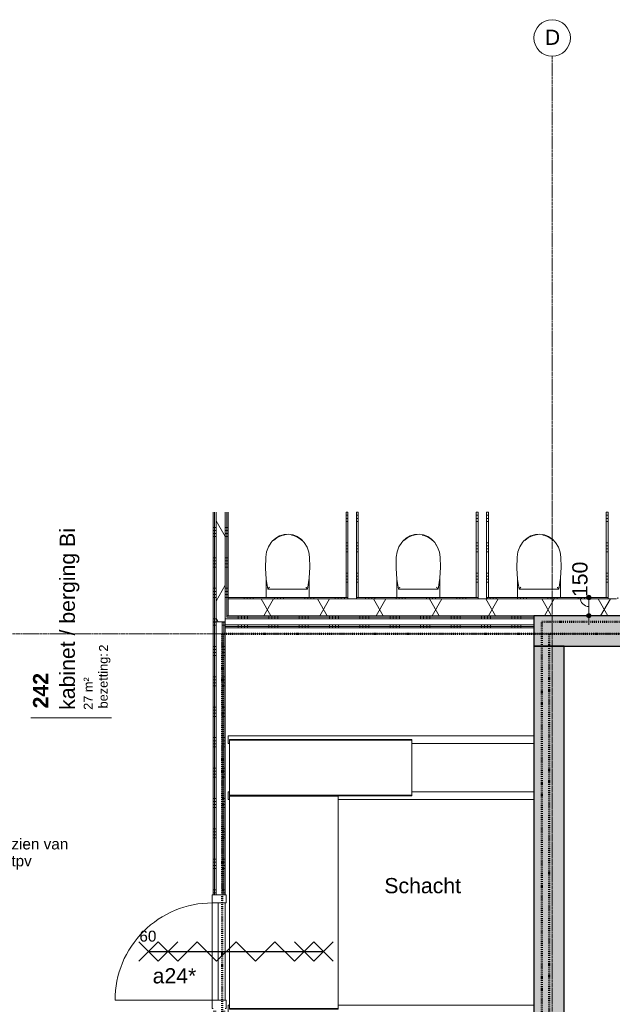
# Model space of a CAD drawing. Header units: millimetres. Extents: x 24169 to 70836, y -5250 to 32049.
# Tile 43 of 46: x 42068 to 46944, y 23955 to 32049. Entities that reach past the tile are written whole.
import ezdxf

# ---------------------------------------------------------------- set-up
doc = ezdxf.new("R2010")
doc.units = ezdxf.units.MM
doc.linetypes.add('Dash dot', pattern=[15.875, 6.35, -4.7625, 0, -4.7625])
doc.linetypes.add('stramien', pattern=[22.225, 12.7, -3.175, 3.175, -3.175])
doc.layers.add('00_Algemeen', color=7, linetype='Continuous', lineweight=9, true_color=0x00a600)
for name, color, linetype, lineweight in [('00_Algemeen-50', 7, 'Continuous', 9), ('22_Metselwerk', 7, 'Continuous', 18), ('30_Kozijnen-ramen-deuren', 7, 'Continuous', 9), ('42_Dekvloeren en vloersystemen', 7, 'Continuous', 9)]:
    doc.layers.add(name, color=color, linetype=linetype, lineweight=lineweight)
doc.styles.add('Arial_1', font='arial.ttf', dxfattribs={"height": 125})
doc.styles.add('Arial_5', font='arial.ttf', dxfattribs={"height": 90})
doc.styles.add('Arial_6', font='arial.ttf', dxfattribs={"height": 1.5})
doc.styles.add('Arial_7', font='arial.ttf', dxfattribs={"height": 75})
doc.styles.add('Arial_B_1', font='arialbd.ttf', dxfattribs={"height": 125})
doc.dimstyles.new('00_AEE_maatvoering_2_5mm_1', dxfattribs={"dimscale": 304.8, "dimtxt": 127.532425, "dimasz": 0.459318, "dimexe": 0.246063, "dimexo": 0.0625, "dimgap": 0, "dimtad": 1, "dimdec": 0, "dimzin": 0, "dimdsep": 46, "dimtxsty": 'Arial_1', "dimblk1": 'DOTSMALL', "dimblk2": 'DOTSMALL', "dimsah": 1, "dimcen": 0.09, "dimdle": 0.246063, "dimazin": 0, "dimtfac": 1, "dimtdec": 4, "dimtix": 1, "dimtmove": 1, "dimatfit": 3, "dimfxl": 0.246063, "dimfxlon": 1, "dimtvp": 1, "dimtolj": 1, "dimtzin": 0, "dimarcsym": 2})
pattern_1 = [(180, (43784.4, 29800), (4e-13, -250), []), (180, (43784.4, 29825), (4e-13, -250), []), (180, (43784.4, 29850), (4e-13, -250), []), (180, (43784.4, 29875), (4e-13, -250), [])]
pattern_2 = [(60, (30249.4, 0), (-346.41, 200), []), (120, (30249.4, 0), (-346.41, -200), [])]
pattern_3 = [(270, (44941.9, 27150), (250, -9e-13), []), (270, (44916.9, 27150), (250, -9e-13), []), (270, (44891.9, 27150), (250, -9e-13), []), (270, (44866.9, 27150), (250, -9e-13), [])]
pattern_4 = [(180, (44854.4, 27925), (-9e-13, -250), []), (180, (44854.4, 27950), (-9e-13, -250), []), (180, (44854.4, 27975), (-9e-13, -250), []), (180, (44854.4, 28000), (-9e-13, -250), [])]
pattern_5 = [(180, (45924.4, 27925), (-9e-13, -250), []), (180, (45924.4, 27950), (-9e-13, -250), []), (180, (45924.4, 27975), (-9e-13, -250), []), (180, (45924.4, 28000), (-9e-13, -250), [])]
pattern_6 = [(180, (43759.4, 25072.5), (4e-13, -250), []), (180, (43759.4, 25097.5), (4e-13, -250), []), (180, (43759.4, 25122.5), (4e-13, -250), []), (180, (43759.4, 25147.5), (4e-13, -250), [])]

# ---------------------------------------------------------------- blocks, each defined once
blk = doc.blocks.new('Direct Shape - Basic Wall_NLRS_22_WA_beton prefab 250_gen_AT_800428-1202334-02 tweede verdieping - C')
at = {"layer": '22_Metselwerk', "lineweight": 9}
h = blk.add_hatch(color=256, dxfattribs=at)
h.paths.add_polyline_path([(4650, -125), (5700, -125), (5700, 125), (4650, 125)])
h.paths.add_polyline_path([(12.8, -125), (2716, -125), (2716, 125), (0, 125), (0, -125)])
at = {"layer": '22_Metselwerk', "lineweight": 30}
for p, q in [((2716, 125), (0, 125)), ((0, 125), (0, -125)), ((2716, -125), (2716, 125)), ((4650, 125), (4650, -125)), ((5700, 125), (4650, 125)), ((5700, -125), (5700, 125)), ((0, -125), (2716, -125)), ((4650, -125), (5700, -125))]:
    blk.add_line(p, q, dxfattribs=at)
blk = doc.blocks.new('Direct Shape - Basic Wall_NLRS_22_WA_beton prefab 250_gen_AT_800434-1202340-02 tweede verdieping - C')
at = {"layer": '22_Metselwerk', "lineweight": 9}
blk.add_hatch(color=256, dxfattribs=at).paths.add_polyline_path([(0, -125), (10600, -125), (10600, 125), (0, 125), (0, 112.2)])
at = {"layer": '22_Metselwerk', "lineweight": 30}
for p, q in [((10600, 125), (0, 125)), ((10600, -125), (10600, 125)), ((0, -125), (10600, -125))]:
    blk.add_line(p, q, dxfattribs=at)
blk = doc.blocks.new('2410-10368 v1 - IFC-model constructie _zonder onderbouw_ _MM21228__ifc-1-02 tweede verdieping - C')
at = {"layer": '22_Metselwerk', "lineweight": 9}
blk.add_blockref('Direct Shape - Basic Wall_NLRS_22_WA_beton prefab 250_gen_AT_800428-1202334-02 tweede verdieping - C', (16050, 27025), dxfattribs=at)
at = {"layer": '22_Metselwerk', "lineweight": 9, "rotation": 90}
blk.add_blockref('Direct Shape - Basic Wall_NLRS_22_WA_beton prefab 250_gen_AT_800434-1202340-02 tweede verdieping - C', (16175, 16300), dxfattribs=at)
blk = doc.blocks.new('Direct Shape - 35_-B-Roostervloeren schachten-1200235-02 tweede verdieping - C')
at = {"layer": '30_Kozijnen-ramen-deuren'}
for p, q in [((-32, -10), (-32, 0)), ((32, 0), (-32, 0)), ((32, 0), (32, -2515)), ((-2.5, -10), (2.5, -10)), ((-2.5, -1510), (-2.5, -10)), ((2.5, -10), (2.5, -1510)), ((-32, -2515), (-32, -1510)), ((2.5, -1510), (-2.5, -1510)), ((-32, -2515), (32, -2515))]:
    blk.add_line(p, q, dxfattribs=at)
blk = doc.blocks.new('Direct Shape - IPE 120 2510mm aangelaste strip 1500mm_IPE 120 2510mm aangelaste strip 1500mm_824310-1200236-02 tweede verdieping - C')
blk.add_blockref('Direct Shape - 35_-B-Roostervloeren schachten-1200235-02 tweede verdieping - C', (0, 0))
blk = doc.blocks.new('Direct Shape - 35_-B-Roostervloeren schachten-V53-02 tweede verdieping - C')
at = {"layer": '30_Kozijnen-ramen-deuren'}
for p, q in [((-32, -10), (-32, 0)), ((32, 0), (-32, 0)), ((32, 0), (32, -10)), ((-2.5, -10), (2.5, -10)), ((-2.5, -1510), (-2.5, -10)), ((2.5, -10), (2.5, -1510)), ((-32, -2515), (-32, -905.5)), ((2.5, -1510), (-2.5, -1510)), ((32, -1510), (32, -2515)), ((-32, -2515), (32, -2515))]:
    blk.add_line(p, q, dxfattribs=at)
blk = doc.blocks.new('Direct Shape - IPE 120 2510mm aangelaste strip 1500mm_IPE 120 2510mm aangelaste strip 1500mm_824307-1200238-02 tweede verdieping - C')
blk.add_blockref('Direct Shape - 35_-B-Roostervloeren schachten-V53-02 tweede verdieping - C', (0, 0))
blk = doc.blocks.new('Direct Shape - Floor_NLRS_23_FL_roostervloer 25mm_825178-1200240-02 tweede verdieping - C')
at = {"layer": '42_Dekvloeren en vloersystemen'}
for p, q in [((13544, 25665.9), (14439.5, 25665.9)), ((13544, 23921.9), (13544, 25665.9)), ((14439.5, 25665.9), (14439.5, 23921.9)), ((14439.5, 23921.9), (13544, 23921.9))]:
    blk.add_line(p, q, dxfattribs=at)
blk = doc.blocks.new('Direct Shape - 35_-B-Roostervloeren schachten-1200243-02 tweede verdieping - C')
at = {"layer": '30_Kozijnen-ramen-deuren'}
for p, q in [((-32, -2515), (-32, 0)), ((32, 0), (-32, 0)), ((32, 0), (32, -10)), ((-2.5, -10), (2.5, -10)), ((-2.5, -905.5), (-2.5, -10)), ((2.5, -10), (2.5, -905.5)), ((2.5, -905.5), (-2.5, -905.5)), ((32, -905.5), (32, -2515)), ((-32, -2515), (32, -2515))]:
    blk.add_line(p, q, dxfattribs=at)
blk = doc.blocks.new('Direct Shape - IPE 120 2510mm aangelaste strip 895mm_IPE 120 2510mm aangelaste strip 895mm_825143-1200244-02 tweede verdieping - C')
blk.add_blockref('Direct Shape - 35_-B-Roostervloeren schachten-1200243-02 tweede verdieping - C', (0, 0))
blk = doc.blocks.new('Direct Shape - Floor_NLRS_23_FL_roostervloer 25mm_826061-1200262-02 tweede verdieping - C')
at = {"layer": '42_Dekvloeren en vloersystemen'}
for p, q in [((13544, 26125.9), (15044, 26125.9)), ((13544, 25675.9), (13544, 26125.9)), ((15044, 26125.9), (15044, 25675.9)), ((15044, 25675.9), (13544, 25675.9))]:
    blk.add_line(p, q, dxfattribs=at)
blk = doc.blocks.new('35_-B-Roostervloeren schachten_ifc-1-02 tweede verdieping - C')
at = {"layer": '30_Kozijnen-ramen-deuren', "lineweight": 9, "rotation": 90}
for name, p in [('Direct Shape - IPE 120 2510mm aangelaste strip 1500mm_IPE 120 2510mm aangelaste strip 1500mm_824310-1200236-02 tweede verdieping - C', (13534, 26130.9)), ('Direct Shape - IPE 120 2510mm aangelaste strip 1500mm_IPE 120 2510mm aangelaste strip 1500mm_824307-1200238-02 tweede verdieping - C', (13534, 25670.9)), ('Direct Shape - IPE 120 2510mm aangelaste strip 895mm_IPE 120 2510mm aangelaste strip 895mm_825143-1200244-02 tweede verdieping - C', (13534, 23916.9))]:
    blk.add_blockref(name, p, dxfattribs=at)
at = {"layer": '42_Dekvloeren en vloersystemen', "lineweight": 9}
for name in ['Direct Shape - Floor_NLRS_23_FL_roostervloer 25mm_826061-1200262-02 tweede verdieping - C', 'Direct Shape - Floor_NLRS_23_FL_roostervloer 25mm_825178-1200240-02 tweede verdieping - C']:
    blk.add_blockref(name, (0, 0), dxfattribs=at)
blk = doc.blocks.new('32_AEE_VO_FIX_Binnendeuren - D_800x2300_Toiletdeur vast_meranti-8439517-02 tweede verdieping - C')
at = {"layer": '30_Kozijnen-ramen-deuren'}
for p, q in [((-400, 57), (-467, 57)), ((-467, 57), (-467, 50)), ((400, 57), (-400, 57)), ((-400, 57), (-400, 7)), ((-400, -57), (-400, 57)), ((-400, 7), (400, 7)), ((400, 7), (400, 57)), ((400, 57), (400, -57)), ((467, 57), (400, 57)), ((467, 50), (467, 57)), ((-467, -50), (-467, -57)), ((-467, -57), (-400, -57)), ((400, -57), (467, -57)), ((467, -57), (467, -50))]:
    blk.add_line(p, q, dxfattribs=at)
blk = doc.blocks.new('1876_3 _AEE_toilet - 2195_AEE_toilet-5031330-02 tweede verdieping - C')
at = {"layer": '30_Kozijnen-ramen-deuren'}
for p, q in [((-176.5, -12), (-176.5, -167.5)), ((176.5, -167.5), (176.5, -12)), ((163.1, -81.3), (-163.1, -81.3)), ((-147, -445.2), (-147.4, -444.5)), ((-145.4, -447.7), (-147, -445.2)), ((147.3, -444.6), (147, -445.2))]:
    blk.add_line(p, q, dxfattribs=at)
at = {"layer": '30_Kozijnen-ramen-deuren', "flags": 128}
for points in [[(-163.1, -81.3), (-176.9, -171.1), (-182.5, -261.8), (-180.6, -342.9)], [(180.6, -342.9), (182.3, -252), (175.8, -161.3), (163.1, -81.3)], [(-180.6, -342.9), (-173.7, -385.4), (-158.9, -425.8), (-136.6, -462.6), (-135.6, -463.9)], [(135.6, -463.9), (158.2, -427.2), (173.3, -386.9), (180.5, -344.5), (180.6, -342.9)], [(-135.6, -463.9), (-109.9, -491.1), (-78.9, -512), (-44.1, -525.7), (-7.1, -531.3), (30.2, -528.8), (66.1, -518.1), (98.7, -499.9), (126.6, -474.9), (135.6, -463.9)], [(-31.3, -524.9), (-39, -523.6), (-75.9, -509.3), (-109, -487.7), (-117.2, -480.7)], [(117.2, -480.7), (85.3, -504.1), (49.3, -520.5), (10.7, -529.1), (9.7, -529.2)]]:
    blk.add_lwpolyline(points, dxfattribs=at)
at = {"layer": '30_Kozijnen-ramen-deuren'}
for points, knots in [([(-163.1, -81.3), (-163, -81.3), (-162.9, -81.6), (-162.2, -82.4), (-161.7, -83), (-161.2, -83.6), (-160.8, -84.1), (-160.3, -84.6), (-159.9, -85.2), (-159.4, -85.8), (-158.9, -86.4), (-158.4, -87), (-157.8, -87.7), (-157.3, -88.3), (-156.5, -89.3), (-155.2, -90.9), (-153.2, -93.3), (-151.5, -95.3), (-150.7, -96.3)], [0, 0, 0, 0, 0.142857, 0.214286, 0.285714, 0.321429, 0.357143, 0.392857, 0.428571, 0.464286, 0.5, 0.535714, 0.571429, 0.607143, 0.642857, 0.714286, 0.857143, 1, 1, 1, 1]), ([(163.1, -81.3), (163, -81.3), (162.9, -81.6), (162.2, -82.4), (161.7, -83), (161.2, -83.6), (160.8, -84.1), (160.3, -84.6), (159.9, -85.2), (159.4, -85.8), (158.9, -86.4), (158.4, -87), (157.8, -87.7), (157.3, -88.3), (156.5, -89.3), (155.2, -90.9), (153.2, -93.3), (151.5, -95.3), (150.7, -96.3)], [-1, -1, -1, -1, -0.857143, -0.785714, -0.714286, -0.678571, -0.642857, -0.607143, -0.571429, -0.535714, -0.5, -0.464286, -0.428571, -0.392857, -0.357143, -0.285714, -0.142857, 0, 0, 0, 0])]:
    blk.add_open_spline(points, degree=3, knots=knots, dxfattribs=at)
blk = doc.blocks.new('30_AEE_VO_draairichting - 30_AEE_VO_draairichting-8194278-02 tweede verdieping - C')
at = {"layer": '30_Kozijnen-ramen-deuren'}
blk.add_line((-400, 800), (-400, 0), dxfattribs=at)
blk.add_arc((-400, 0), 800, 360, 90, dxfattribs=at)
blk = doc.blocks.new('Grid - 3 mm-485849-02 tweede verdieping - C')
at = {"layer": '00_Algemeen', "color": 7}
blk.add_circle((0, 0), 3, dxfattribs=at)
blk = doc.blocks.new('00_AEE_tag_ruimte_groot_2192_zonder PVE - Naam nummer oppervlak bezettingsgraad-5019603-02 tweede verdieping - C')
at = {"layer": '00_Algemeen', "color": 7}
for p, q in [((-8.06, 7.73), (-8.06, 3.23)), ((-8.06, 3.23), (-8.06, 0.65)), ((-8.06, 0.65), (-8.06, -2.44)), ((-8.06, -2.44), (-8.06, -5.54))]:
    blk.add_line(p, q, dxfattribs=at)
at = {"layer": '00_Algemeen', "color": 8, "true_color": 0x808080, "insert": (-6.49, -3.42), "char_height": 1.5, "width": 10.8228, "attachment_point": 1, "style": 'Arial_6'}
blk.add_mtext('bezetting:', dxfattribs=at)
blk = doc.blocks.new('DIMBLOCK146-02 tweede verdieping - C')
at = {"layer": '00_Algemeen-50', "transparency": 16777216}
h = blk.add_hatch(color=256, dxfattribs=at)
edge = h.paths.add_edge_path()
edge.add_arc((46751.9, 27300), 17.5, 0, 360)
h = blk.add_hatch(color=256, dxfattribs=at)
edge = h.paths.add_edge_path()
edge.add_arc((46751.9, 27150), 17.5, 0, 360)
for p, q in [((46751.9, 27300), (46676.9, 27300)), ((46751.9, 27075), (46751.9, 27300)), ((46751.9, 27300), (46826.9, 27300)), ((46751.9, 27150), (46676.9, 27150)), ((46751.9, 27150), (46826.9, 27150))]:
    blk.add_line(p, q, dxfattribs=at)
for centre in [(46751.9, 27300), (46751.9, 27150)]:
    blk.add_circle(centre, 17.5, dxfattribs=at)
blk.add_ellipse((46751.9, 27302.9), major_axis=(0, 77.9), ratio=0.933633, start_param=1.570796, end_param=3.141593, dxfattribs=at)
at = {"layer": '00_Algemeen-50', "color": 0, "transparency": 16777216, "insert": (46615.1, 27302.9), "char_height": 125, "width": 346.103, "attachment_point": 1, "rotation": 90, "line_spacing_factor": 0.941778, "style": 'Arial_1'}
blk.add_mtext('150', dxfattribs=at)
blk = doc.blocks.new('_DotSmall')
at = {"color": 0, "linetype": 'ByBlock', "const_width": 0.5}
blk.add_lwpolyline([(-0.0625, 0, 1), (0.0625, 0, 1)], format="xyb", close=True, dxfattribs=at)

msp = doc.modelspace()

# ---------------------------------------------------------------- hatches: boundary and pattern name
at = {"layer": '22_Metselwerk', "lineweight": 9}
h = msp.add_hatch(dxfattribs=at)
h.set_pattern_fill('FP_39', color=256, angle=90, style=0, pattern_type=2)
h.set_pattern_definition(pattern_1)
h.paths.add_polyline_path([(43671.9, 27100), (43671.9, 28000.6), (43659.4, 28000.6), (43659.4, 27100)])
h = msp.add_hatch(dxfattribs=at)
h.set_pattern_fill('FP_39', color=256, angle=90, style=0, pattern_type=2)
h.set_pattern_definition(pattern_1)
h.paths.add_polyline_path([(43684.4, 27100), (43684.4, 28000.6), (43671.9, 28000.6), (43671.9, 27100)])
h = msp.add_hatch(dxfattribs=at)
h.set_pattern_fill('FP_11', color=256, angle=60, style=0, pattern_type=2)
h.set_pattern_definition(pattern_2)
h.paths.add_polyline_path([(43684.4, 27100), (43759.4, 27100), (43759.4, 28000.6), (43684.4, 28000.6), (43684.4, 27432.4)])
h = msp.add_hatch(dxfattribs=at)
h.set_pattern_fill('FP_39', color=256, angle=90, style=0, pattern_type=2)
h.set_pattern_definition(pattern_1)
h.paths.add_polyline_path([(43771.9, 27125), (43771.9, 28000.6), (43759.4, 28000.6), (43759.4, 27125)])
h = msp.add_hatch(dxfattribs=at)
h.set_pattern_fill('FP_39', color=256, angle=90, style=0, pattern_type=2)
h.set_pattern_definition(pattern_1)
h.paths.add_polyline_path([(43784.4, 27150), (43784.4, 28000.6), (43771.9, 28000.6), (43771.9, 27150)])
h = msp.add_hatch(dxfattribs=at)
h.set_pattern_fill('FP_115', color=256, angle=-270, style=0, pattern_type=2)
h.set_pattern_definition(pattern_4)
h.paths.add_polyline_path([(44769.4, 27300), (44769.4, 28000.6), (44754.4, 28000.6), (44754.4, 27300)])
h = msp.add_hatch(dxfattribs=at)
h.set_pattern_fill('FP_115', color=256, angle=-270, style=0, pattern_type=2)
h.set_pattern_definition(pattern_4)
h.paths.add_polyline_path([(44854.4, 27300), (44854.4, 28000.6), (44839.4, 28000.6), (44839.4, 27300)])
h = msp.add_hatch(dxfattribs=at)
h.set_pattern_fill('FP_116', color=256, angle=-270, style=0, pattern_type=2)
h.set_pattern_definition(pattern_5)
h.paths.add_polyline_path([(45839.4, 27300), (45839.4, 28000.6), (45824.4, 28000.6), (45824.4, 27300)])
h = msp.add_hatch(dxfattribs=at)
h.set_pattern_fill('FP_116', color=256, angle=-270, style=0, pattern_type=2)
h.set_pattern_definition(pattern_5)
h.paths.add_polyline_path([(45924.4, 27300), (45924.4, 28000.6), (45909.4, 28000.6), (45909.4, 27300)])
h = msp.add_hatch(dxfattribs=at)
h.set_pattern_fill('FP_117', color=256, angle=-270, style=0, pattern_type=2)
h.set_pattern_definition([(180, (46994.4, 27925), (-9e-13, -250), []), (180, (46994.4, 27950), (-9e-13, -250), []), (180, (46994.4, 27975), (-9e-13, -250), []), (180, (46994.4, 28000), (-9e-13, -250), [])])
h.paths.add_polyline_path([(46909.4, 27300), (46909.4, 28000.6), (46894.4, 28000.6), (46894.4, 27300)])
h = msp.add_hatch(dxfattribs=at)
h.set_pattern_fill('FP_114', color=256, angle=90, style=0, pattern_type=2)
h.set_pattern_definition([(270, (46239.4, 27300), (250, 5e-13), []), (270, (46214.4, 27300), (250, 5e-13), []), (270, (46189.4, 27300), (250, 5e-13), []), (270, (46164.4, 27300), (250, 5e-13), [])])
h.paths.add_polyline_path([(43784.4, 27288), (44769.4, 27288), (44769.4, 27300), (43784.4, 27300)])
h.paths.add_polyline_path([(44839.4, 27288), (45839.4, 27288), (45839.4, 27300), (44839.4, 27300)])
h.paths.add_polyline_path([(45909.4, 27288), (46909.4, 27288), (46909.4, 27300), (45909.4, 27300)])
h.paths.add_polyline_path([(46979.4, 27288), (48894.4, 27288), (48894.4, 27300), (46979.4, 27300)])
h = msp.add_hatch(dxfattribs=at)
h.set_pattern_fill('FP_11', color=256, angle=60, style=0, pattern_type=2)
h.set_pattern_definition(pattern_2)
h.paths.add_polyline_path([(43784.4, 27150), (48894.4, 27150), (48894.4, 27288), (43784.4, 27288)])
h = msp.add_hatch(dxfattribs=at)
h.set_pattern_fill('FP_48', color=256, angle=-270, style=0, pattern_type=2)
h.set_pattern_definition(pattern_3)
h.paths.add_polyline_path([(46299.4, 27137.5), (46299.4, 27150), (43771.9, 27150), (43771.9, 27137.5), (46023.2, 27137.5)])
h = msp.add_hatch(dxfattribs=at)
h.set_pattern_fill('FP_48', color=256, angle=-270, style=0, pattern_type=2)
h.set_pattern_definition(pattern_3)
h.paths.add_polyline_path([(46023.2, 27125), (46299.4, 27125), (46299.4, 27137.5), (43771.9, 27137.5), (43771.9, 27125), (45734.2, 27125)])
h = msp.add_hatch(dxfattribs=at)
h.set_pattern_fill('FP_174', color=256, angle=90, style=0, pattern_type=2)
h.set_pattern_definition(pattern_6)
h.paths.add_polyline_path([(43659.4, 22757.5), (43671.9, 22757.5), (43671.9, 23921.9), (43659.4, 23921.9), (43659.4, 22770)])
h.paths.add_polyline_path([(43671.9, 24855.9), (43671.9, 27100), (43659.4, 27100), (43659.4, 24855.9)])
h = msp.add_hatch(dxfattribs=at)
h.set_pattern_fill('FP_174', color=256, angle=90, style=0, pattern_type=2)
h.set_pattern_definition(pattern_6)
h.paths.add_polyline_path([(43684.4, 22770), (43684.4, 23921.9), (43671.9, 23921.9), (43671.9, 22770)])
h.paths.add_polyline_path([(43684.4, 24855.9), (43684.4, 27100), (43671.9, 27100), (43671.9, 24855.9)])
h = msp.add_hatch(dxfattribs=at)
h.set_pattern_fill('FP_174', color=256, angle=90, style=0, pattern_type=2)
h.set_pattern_definition(pattern_6)
h.paths.add_polyline_path([(43734.4, 22832.5), (43746.9, 22832.5), (43746.9, 23921.9), (43734.4, 23921.9), (43734.4, 22845)])
h.paths.add_polyline_path([(43734.4, 24855.9), (43746.9, 24855.9), (43746.9, 27100), (43734.4, 27100), (43734.4, 25727.5)])
h = msp.add_hatch(dxfattribs=at)
h.set_pattern_fill('FP_174', color=256, angle=90, style=0, pattern_type=2)
h.set_pattern_definition(pattern_6)
h.paths.add_polyline_path([(43759.4, 22845), (43759.4, 23921.9), (43746.9, 23921.9), (43746.9, 22845)])
h.paths.add_polyline_path([(43759.4, 24855.9), (43759.4, 27100), (43746.9, 27100), (43746.9, 24855.9)])
h = msp.add_hatch(dxfattribs=at)
h.set_pattern_fill('FP_48', color=256, angle=-270, style=0, pattern_type=2)
h.set_pattern_definition(pattern_3)
h.paths.add_polyline_path([(46299.4, 27062.5), (46299.4, 27075), (43759.4, 27075), (43759.4, 27062.5), (46023.2, 27062.5)])
h = msp.add_hatch(dxfattribs=at)
h.set_pattern_fill('FP_48', color=256, angle=-270, style=0, pattern_type=2)
h.set_pattern_definition(pattern_3)
h.paths.add_polyline_path([(46299.4, 27050), (46299.4, 27062.5), (43759.4, 27062.5), (43759.4, 27050), (46023.2, 27050)])

# ---------------------------------------------------------------- linework, layer by layer
at = {"layer": '00_Algemeen', "color": 150, "linetype": 'stramien', "true_color": 0x0080ff}
for p, q in [((46449.4, -4950.1), (46449.4, 31749.5)), ((68718, 27000), (24734, 27000))]:
    msp.add_line(p, q, dxfattribs=at)
at = {"layer": '00_Algemeen', "color": 5, "linetype": 'Dash dot', "lineweight": 50, "true_color": 0x0000ff}
for p, q in [((46364.4, 27100), (48915.4, 27100)), ((46364.4, 16000), (46364.4, 27100))]:
    msp.add_line(p, q, dxfattribs=at)
at = {"layer": '00_Algemeen', "color": 96, "linetype": 'Dash dot', "lineweight": 50, "true_color": 0x008000}
for p, q in [((43734.4, 27000), (43734.4, 22785)), ((43734.4, 27000), (48965.4, 27000)), ((46424.4, 13937), (46424.4, 27000))]:
    msp.add_line(p, q, dxfattribs=at)
at = {"layer": '00_Algemeen', "color": 96, "lineweight": 25, "true_color": 0x008000}
for p, q in [((43208.1, 24308.9), (43048.1, 24468.9)), ((43048.1, 24308.9), (43208.1, 24468.9)), ((43368.1, 24308.9), (43208.1, 24468.9)), ((43208.1, 24308.9), (43368.1, 24468.9)), ((43528.1, 24468.9), (43368.1, 24308.9)), ((43688.1, 24308.9), (43528.1, 24468.9)), ((43848.1, 24468.9), (43688.1, 24308.9)), ((44008.1, 24308.9), (43848.1, 24468.9)), ((44168.1, 24468.9), (44008.1, 24308.9)), ((44328.1, 24308.9), (44168.1, 24468.9)), ((44488.1, 24468.9), (44328.1, 24308.9)), ((44488.1, 24308.9), (44328.1, 24468.9)), ((44648.1, 24308.9), (44488.1, 24468.9)), ((44488.1, 24308.9), (44648.1, 24468.9)), ((43128.1, 24388.9), (44568.1, 24388.9))]:
    msp.add_line(p, q, dxfattribs=at)
at = {"layer": '22_Metselwerk', "lineweight": 9}
for p, q in [((43659.4, 28000.6), (43659.4, 24855.9)), ((43671.9, 24855.9), (43671.9, 28000.6)), ((43771.9, 27137.5), (43771.9, 28000.6)), ((43784.4, 28000.6), (43784.4, 27288)), ((44754.4, 28000.6), (44754.4, 27300)), ((44854.4, 27300), (44854.4, 28000.6)), ((45824.4, 28000.6), (45824.4, 27300)), ((45924.4, 27300), (45924.4, 28000.6)), ((46894.4, 28000.6), (46894.4, 27300)), ((44769.4, 27300), (43784.4, 27300)), ((44839.4, 27288), (44769.4, 27288)), ((45839.4, 27300), (44839.4, 27300)), ((45909.4, 27288), (45839.4, 27288)), ((46909.4, 27300), (45909.4, 27300)), ((46979.4, 27288), (46909.4, 27288)), ((43759.4, 24855.9), (43759.4, 27125)), ((43784.4, 27150), (43771.9, 27150)), ((46299.4, 27137.5), (43771.9, 27137.5)), ((46299.4, 27125), (46299.4, 27150)), ((43659.4, 27100), (43734.4, 27100)), ((43746.9, 24855.9), (43746.9, 27100)), ((46299.4, 27062.5), (43759.4, 27062.5)), ((43759.4, 27050), (46299.4, 27050)), ((46299.4, 27050), (46299.4, 27075)), ((43659.4, 24855.9), (43684.4, 24855.9)), ((43734.4, 24855.9), (43759.4, 24855.9))]:
    msp.add_line(p, q, dxfattribs=at)
at = {"layer": '22_Metselwerk'}
for p, q in [((43684.4, 24855.9), (43684.4, 28000.6)), ((43759.4, 27125), (43759.4, 28000.6)), ((44769.4, 28000.6), (44769.4, 27288)), ((44839.4, 28000.6), (44839.4, 27288)), ((45839.4, 28000.6), (45839.4, 27288)), ((45909.4, 28000.6), (45909.4, 27288)), ((46909.4, 28000.6), (46909.4, 27288)), ((43784.4, 27288), (43784.4, 27150)), ((44769.4, 27288), (43784.4, 27288)), ((45839.4, 27288), (44839.4, 27288)), ((46909.4, 27288), (45909.4, 27288)), ((46299.4, 27125), (43759.4, 27125)), ((43784.4, 27150), (48894.4, 27150)), ((46299.4, 27075), (46299.4, 27125)), ((43734.4, 27100), (43759.4, 27100)), ((43734.4, 24855.9), (43734.4, 27100)), ((46299.4, 27075), (43759.4, 27075)), ((43684.4, 24855.9), (43734.4, 24855.9))]:
    msp.add_line(p, q, dxfattribs=at)
at = {"layer": '42_Dekvloeren en vloersystemen'}
msp.add_line((43759.4, 23988.9), (43759.4, 24788.9), dxfattribs=at)

# ---------------------------------------------------------------- block references
at = {"lineweight": 5}
for name in ['2410-10368 v1 - IFC-model constructie _zonder onderbouw_ _MM21228__ifc-1-02 tweede verdieping - C', '35_-B-Roostervloeren schachten_ifc-1-02 tweede verdieping - C']:
    msp.add_blockref(name, (30249.4, 0), dxfattribs=at)
at = {"layer": '00_Algemeen', "color": 7, "xscale": 49.99999999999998, "yscale": 49.99999999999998, "zscale": 49.99999999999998}
msp.add_blockref('Grid - 3 mm-485849-02 tweede verdieping - C', (46449.4, 31899.5), dxfattribs=at)
at = {"layer": '00_Algemeen', "color": 8, "true_color": 0x808080, "xscale": 49.99999999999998, "yscale": 49.99999999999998, "zscale": 49.99999999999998, "rotation": 89.99999999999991}
msp.add_blockref('00_AEE_tag_ruimte_groot_2192_zonder PVE - Naam nummer oppervlak bezettingsgraad-5019603-02 tweede verdieping - C', (42546.1, 26712.2), dxfattribs=at)
at = {"layer": '30_Kozijnen-ramen-deuren'}
for name, p, rotation in [('1876_3 _AEE_toilet - 2195_AEE_toilet-5031330-02 tweede verdieping - C', (44273.3, 27288), 180), ('1876_3 _AEE_toilet - 2195_AEE_toilet-5031330-02 tweede verdieping - C', (45347.3, 27288), 180), ('1876_3 _AEE_toilet - 2195_AEE_toilet-5031330-02 tweede verdieping - C', (46341.3, 27288), 180), ('32_AEE_VO_FIX_Binnendeuren - D_800x2300_Toiletdeur vast_meranti-8439517-02 tweede verdieping - C', (43709.4, 24388.9), 89.99999999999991), ('30_AEE_VO_draairichting - 30_AEE_VO_draairichting-8194278-02 tweede verdieping - C', (43652.4, 24388.9), 89.99999999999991)]:
    msp.add_blockref(name, p, dxfattribs=dict(at, rotation=rotation))

# ---------------------------------------------------------------- texts
at = {"layer": '00_Algemeen', "color": 7, "char_height": 125, "attachment_point": 1, "style": 'Arial_1'}
for s, insert, width in [('D', (46388.7, 31967.6), 152.321), ('a24*', (43162.1, 24252.2), 432.911)]:
    msp.add_mtext(s, dxfattribs=dict(at, insert=insert, width=width))
at = {"layer": '00_Algemeen', "color": 7, "char_height": 125, "attachment_point": 1, "rotation": 90}
for s, insert, width, style in [('kabinet / berging Bi', (42397.1, 26375.9), 1799.788, 'Arial_1'), ('242', (42177.7, 26387.8), 348.734, 'Arial_B_1')]:
    msp.add_mtext(s, dxfattribs=dict(at, insert=insert, width=width, style=style))
at = {"layer": '00_Algemeen', "color": 8, "true_color": 0x808080, "char_height": 75, "attachment_point": 1, "rotation": 90, "style": 'Arial_7'}
for s, insert, width in [('2', (42720.8, 26854.4), 72.152), ('27 m²', (42594.5, 26375.9), 332.7)]:
    msp.add_mtext(s, dxfattribs=dict(at, insert=insert, width=width))
at = {"layer": '00_Algemeen', "color": 7, "lineweight": 18, "attachment_point": 1}
for s, insert, char_height, width, style in [('ruimte voorzien van', (41370.9, 25318.6), 90, 1266.666, 'Arial_5'), ('lichtwering tpv ', (41370.9, 25179.7), 90, 962.025, 'Arial_5'), ('Schacht', (45068.5, 24993.5), 125, 757.595, 'Arial_1'), ('60', (43053, 24560.8), 90, 168.354, 'Arial_5')]:
    msp.add_mtext(s, dxfattribs=dict(at, insert=insert, char_height=char_height, width=width, style=style))

# ---------------------------------------------------------------- dimensions: what is measured, and where the dimension line sits
at = {"layer": '00_Algemeen', "color": 7}
dim = msp.add_linear_dim(base=(46751.9, 27300), p1=(46676.9, 27150), p2=(46676.9, 27300), angle=90, dimstyle='00_AEE_maatvoering_2_5mm_1', override={"dimpost": '<>', "dimfxl": 150}, dxfattribs=at)
dim.commit()
dim.dimension.update_dxf_attribs({"geometry": 'DIMBLOCK146-02 tweede verdieping - C', "text_midpoint": (46698.4, 27475.9), "dimtype": 160, "text_rotation": 90})

doc.saveas('drawing.dxf')
